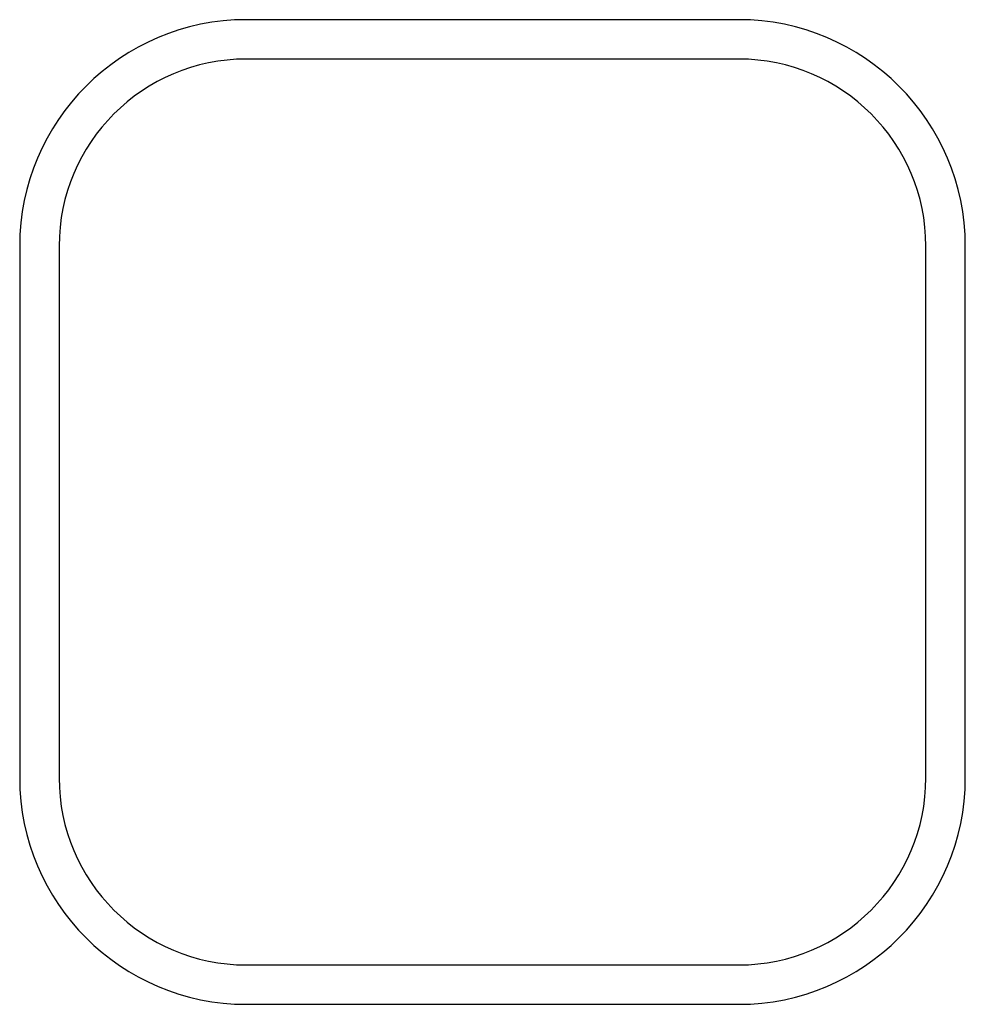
# Model space of a CAD drawing. Header units: millimetres. Extents: x -24 to 24, y -25 to 25.
import ezdxf

# ---------------------------------------------------------------- set-up
doc = ezdxf.new("R2010")
doc.units = ezdxf.units.MM
doc.layers.get('0').update_dxf_attribs({"linetype": 'CONTINUOUS'})

msp = doc.modelspace()

# ---------------------------------------------------------------- linework, layer by layer
for p, q in [((12.5, 25), (-12.5, 25)), ((12.5, 23), (-12.5, 23)), ((-24, 13.5), (-24, -13.5)), ((-22, 13.5), (-22, -13.5)), ((22, -13.5), (22, 13.5)), ((24, -13.5), (24, 13.5)), ((-12.5, -23), (12.5, -23)), ((-12.5, -25), (12.5, -25))]:
    msp.add_line(p, q)
for centre, radius, start, end in [((-12.5, 13.5), 11.5, 90, 180), ((12.5, 13.5), 11.5, 0, 90), ((-12.5, 13.5), 9.5, 90, 180), ((12.5, 13.5), 9.5, 0, 90), ((-12.5, -13.5), 9.5, 180, 270), ((12.5, -13.5), 9.5, -90, 0), ((-12.5, -13.5), 11.5, 180, 270), ((12.5, -13.5), 11.5, -90, 0)]:
    msp.add_arc(centre, radius, start, end)

doc.saveas('drawing.dxf')
